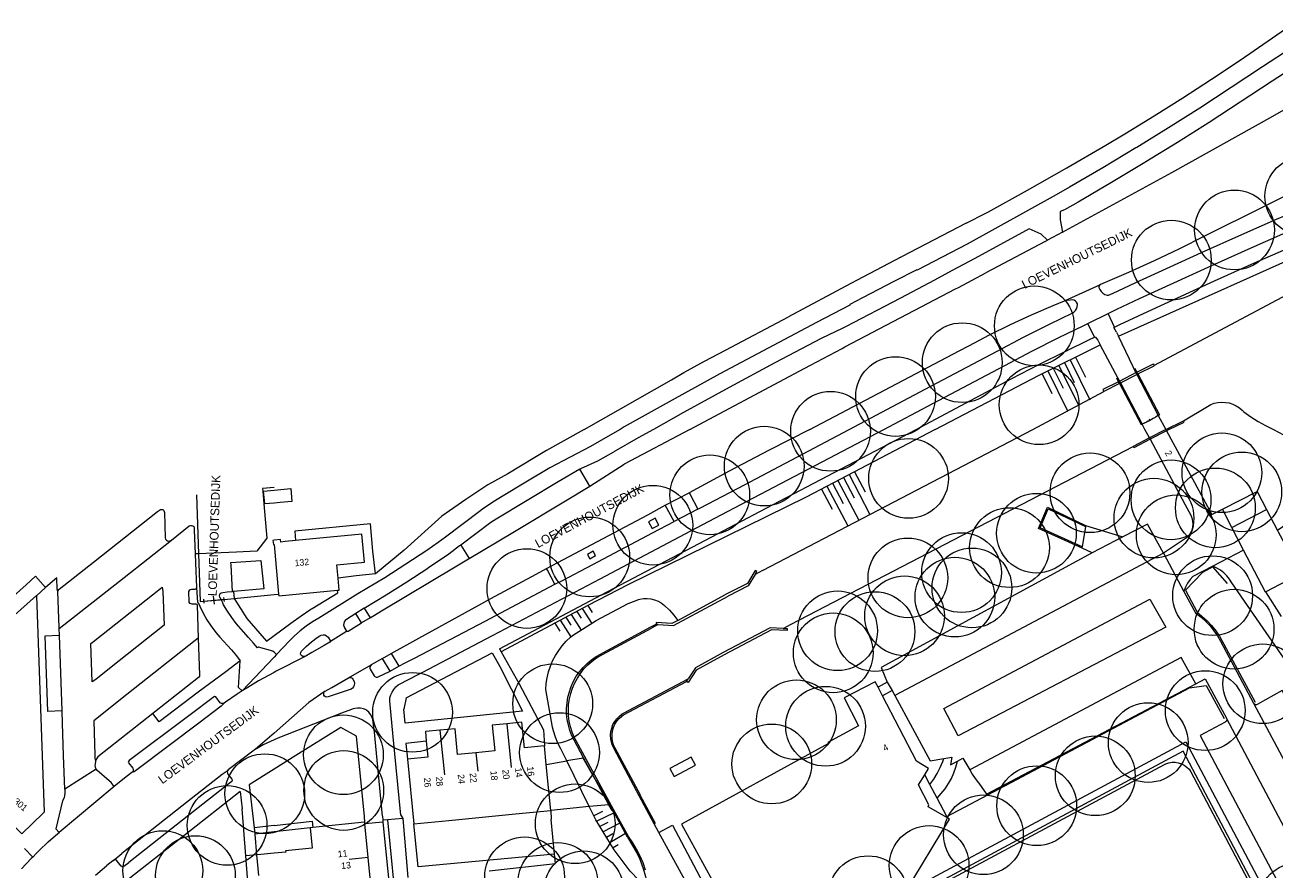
# Model space of a CAD drawing. Header units: metres. Extents: x 134994 to 136506, y 457393 to 459006.
# Tile 63 of 171: x 135960 to 136161, y 457729 to 457865. Entities that reach past the tile are written whole.
import ezdxf
from ezdxf.enums import TextEntityAlignment as Align

# ---------------------------------------------------------------- set-up
doc = ezdxf.new("R2010")
doc.units = ezdxf.units.M
for name, color, linetype, lineweight in [('B-WE-GR-BOOM-S', 250, 'Continuous', 13), ('B-WE-GW_TALUDLIJNEN', 251, 'Continuous', 5), ('B-WE-KG_BEBOUWING', 251, 'Continuous', 20), ('B-WE-KG_BEBOUWING TUSSENMUUR', 251, 'Continuous', 5), ('B-WE-KG_HUISNR', 251, 'Continuous', 5), ('B-WE-KG_ONDERGROND_REST', 251, 'Continuous', 5), ('B-WE-KG_STRAATNAAM', 251, 'Continuous', 5)]:
    doc.layers.add(name, color=color, linetype=linetype, lineweight=lineweight)
doc.styles.add('Styledgn000', font='dgn000.shx')

# ---------------------------------------------------------------- blocks, each defined once
blk = doc.blocks.new('SGR-BOOM_02')
blk.add_circle((0, 0), 6.4)

msp = doc.modelspace()

# ---------------------------------------------------------------- linework, layer by layer
at = {"layer": 'B-WE-GW_TALUDLIJNEN'}
for p, q in [((136125.13, 457809.82), (136126.71, 457806.62)), ((136125.13, 457809.82), (136126.71, 457806.62)), ((136126.03, 457810.26), (136129.19, 457803.87)), ((136126.03, 457810.26), (136129.19, 457803.87)), ((136126.93, 457810.71), (136128.51, 457807.51)), ((136126.93, 457810.71), (136128.51, 457807.51)), ((136127.82, 457811.15), (136130.98, 457804.76)), ((136127.82, 457811.15), (136130.98, 457804.76)), ((136128.72, 457811.59), (136130.3, 457808.4)), ((136128.72, 457811.59), (136130.3, 457808.4)), ((136123.34, 457808.93), (136124.92, 457805.74)), ((136123.34, 457808.93), (136124.92, 457805.74)), ((136124.24, 457809.38), (136127.4, 457802.98)), ((136124.24, 457809.38), (136127.4, 457802.98)), ((136090.56, 457791.8), (136093.91, 457785.41)), ((136091.44, 457792.27), (136093.14, 457789.03)), ((136092.33, 457792.73), (136095.68, 457786.34)), ((136093.21, 457793.2), (136094.91, 457789.96)), ((136087.9, 457790.41), (136089.6, 457787.17)), ((136088.79, 457790.87), (136092.14, 457784.49)), ((136089.67, 457791.34), (136091.37, 457788.1)), ((136050.38, 457771.71), (136051.08, 457770.62)), ((136046.85, 457769.83), (136047.65, 457768.57)), ((136047.73, 457770.3), (136049.33, 457767.78)), ((136048.61, 457770.77), (136049.3, 457769.68)), ((136049.49, 457771.24), (136051.02, 457768.85)), ((136045.08, 457768.88), (136045.9, 457767.6)), ((136045.96, 457769.36), (136047.65, 457766.71)), ((136050.62, 457739.43), (136047, 457746.77)), ((136052.74, 457738.63), (136051.36, 457737.97)), ((136054.6, 457738.46), (136051.81, 457737.08)), ((136053.58, 457736.86), (136052.34, 457736.22)), ((136055.52, 457736.79), (136052.87, 457735.36)), ((136061.81, 457735.29), (136063.97, 457736.47)), ((136054.42, 457735.08), (136053.4, 457734.5)), ((136056.43, 457735.11), (136053.92, 457733.64)), ((136055.26, 457733.28), (136054.45, 457732.79))]:
    msp.add_line(p, q, dxfattribs=at)
at = {"layer": 'B-WE-GW_TALUDLIJNEN', "flags": 128}
for points in [[(136135.62, 457814.94), (136171.21, 457830.91), (136171.94, 457831.13), (136172.68, 457831.27), (136173.44, 457831.34), (136174.2, 457831.32), (136174.95, 457831.23), (136175.69, 457831.05), (136176.41, 457830.8), (136177.1, 457830.48), (136177.74, 457830.09), (136178.35, 457829.63), (136178.67, 457829.33), (136191.83, 457811.61)], [(136135.62, 457814.94), (136171.21, 457830.91), (136171.94, 457831.13), (136172.68, 457831.27), (136173.44, 457831.34), (136174.2, 457831.32), (136174.95, 457831.23), (136175.69, 457831.05), (136176.41, 457830.8), (136177.1, 457830.48), (136177.74, 457830.09), (136178.35, 457829.63), (136178.67, 457829.33), (136191.83, 457811.61)], [(136106.18, 457800), (136122.86, 457808.7), (136132.68, 457813.55)], [(136106.18, 457800), (136122.86, 457808.7), (136132.68, 457813.55)], [(136106.18, 457800), (136085.47, 457789.13), (136056.8, 457775.02)], [(136056.8, 457775.02), (136050.38, 457771.71), (136045.08, 457768.88), (136036.48, 457764.3)], [(136047, 457746.77), (136046.04, 457748.71), (136045.57, 457749.64), (136045.19, 457750.59), (136044.87, 457751.58), (136044.72, 457752.19), (136043.63, 457758.23), (136043.7, 457759.18), (136043.84, 457760.13), (136044.07, 457761.06), (136044.37, 457761.97), (136044.74, 457762.86), (136045.19, 457763.71), (136045.71, 457764.51), (136046.29, 457765.27), (136046.93, 457765.98), (136047.63, 457766.64), (136047.93, 457766.88), (136051.74, 457769.31), (136056.88, 457772.04), (136058.17, 457772.54)], [(136058.17, 457772.54), (136058.5, 457772.67), (136058.75, 457772.74), (136059.34, 457772.83), (136059.93, 457772.85), (136060.53, 457772.79), (136061.1, 457772.65), (136061.66, 457772.43), (136062.18, 457772.14), (136062.69, 457771.71), (136063.48, 457770.98), (136064.2, 457770.18), (136064.86, 457769.34)], [(136060.05, 457726.1), (136057.17, 457729.05), (136054.63, 457732.5), (136051.68, 457737.29), (136050.62, 457739.43)], [(136063.97, 457736.47), (136078.55, 457708.97), (136080.7, 457704.89), (136101.06, 457667.23), (136120.85, 457630.87), (136122.14, 457628.36), (136122.74, 457627.05)]]:
    msp.add_lwpolyline(points, dxfattribs=at)
at = {"layer": 'B-WE-KG_BEBOUWING', "flags": 128}
for points in [[(136164.4, 457786.02), (136164.55, 457785.8), (136167.78, 457781.07), (136166.62, 457780.28), (136169.47, 457776.1), (136174.64, 457779.63), (136173.9, 457780.71), (136179.75, 457784.71), (136179.7, 457784.8), (136175.98, 457790.23), (136174.26, 457792.76), (136164.4, 457786.02), (136161.13, 457783.78), (136161.25, 457783.55), (136161.88, 457782.37), (136164.8, 457776.82), (136159.29, 457773.92), (136159.22, 457773.88), (136155.69, 457780.6), (136153.78, 457784.22), (136159.35, 457787.16), (136161.13, 457783.78)], [(136063.58, 457745.55), (136064.26, 457744.26), (136067.69, 457746.07), (136067, 457747.36), (136063.58, 457745.55)], [(136015.63, 457725.88), (136015.11, 457731.25), (136014.59, 457736.67), (136014.57, 457736.91), (136014.53, 457736.91), (136006.22, 457736.09), (136005.81, 457736.05), (136006.12, 457732.76), (136001.86, 457732.34), (136001.88, 457732.14), (136000, 457731.96), (135997.89, 457731.76), (135997.17, 457731.69), (135997.38, 457729.5), (135997.49, 457728.37)]]:
    msp.add_lwpolyline(points, dxfattribs=at)
for points in [[(136000.98, 457788.26), (136000, 457788.16), (135998.5, 457788.02), (135998.32, 457790.08), (136000, 457790.24), (136002.68, 457790.49), (136002.86, 457788.43)], [(136000.77, 457773.29), (136010.21, 457774.19), (136010.46, 457774.21), (136010.29, 457776.13), (136010.1, 457778.24), (136014.52, 457778.67), (136014.12, 457783.17), (136003.47, 457782.14), (136001.77, 457781.98), (136001.07, 457781.91), (136001.03, 457782.3), (136000, 457782.2), (135999.83, 457782.18), (135999.89, 457781.53), (136000, 457781.54), (136000.74, 457773.56)], [(135963.09, 457738.54), (135962.9, 457738.36), (135959.51, 457735.08), (135940.62, 457754.38), (135961.85, 457773.34), (135961.85, 457773.3)], [(136096.99, 457758.6), (136096.55, 457759.45), (136091.54, 457756.89), (136093.87, 457752.4), (136088.93, 457749.7), (136089.02, 457749.54), (136065.44, 457736.64), (136076.51, 457716.41), (136097.04, 457727.64), (136100.78, 457725.36), (136101.05, 457725.2), (136101.33, 457725.66), (136108.48, 457737.43), (136108.13, 457737.63), (136105.04, 457739.38), (136105.17, 457739.72), (136103.49, 457742.93), (136104.48, 457744.56), (136105.08, 457745.55), (136103.15, 457746.72), (136097.71, 457757.22)], [(136021.43, 457747.03), (136022.44, 457736.68), (136028.06, 457737.23), (136033.43, 457737.76), (136038.79, 457738.28), (136044.44, 457738.83), (136043.72, 457746.2), (136043.43, 457749.17), (136040.21, 457748.85), (136039.81, 457752.98), (136037.37, 457752.74), (136035.05, 457752.52), (136035.46, 457748.39), (136032.42, 457748.09), (136029.46, 457747.81), (136029.06, 457751.94), (136026.65, 457751.71), (136024.3, 457751.49), (136024.45, 457749.96), (136024.7, 457747.35)]]:
    msp.add_lwpolyline(points, close=True, dxfattribs=at)
at = {"layer": 'B-WE-KG_BEBOUWING TUSSENMUUR'}
for p, q in [((136026.65, 457751.71), (136027.35, 457744.56)), ((136037.37, 457752.74), (136038.06, 457745.7)), ((136032.42, 457748.09), (136032.71, 457745.11)), ((136015.11, 457731.25), (136012.04, 457730.95))]:
    msp.add_line(p, q, dxfattribs=at)
at = {"layer": 'B-WE-KG_ONDERGROND_REST'}
for p, q in [((136126.62, 457831.68), (136127.08, 457831.93)), ((136126.62, 457831.68), (136127.08, 457831.93)), ((136123.82, 457830.17), (136114.29, 457825.13)), ((136123.82, 457830.17), (136114.29, 457825.13)), ((136123.82, 457830.17), (136124.23, 457830.4)), ((136123.82, 457830.17), (136124.23, 457830.4)), ((136126.62, 457831.68), (136124.23, 457830.4)), ((136126.62, 457831.68), (136124.23, 457830.4)), ((136100.66, 457827.65), (136100.75, 457827.7)), ((136100.66, 457827.65), (136100.75, 457827.7)), ((136109.89, 457822.8), (136114.29, 457825.13)), ((136109.89, 457822.8), (136114.29, 457825.13)), ((136137.23, 457825.18), (136132.73, 457823.26)), ((136137.23, 457825.18), (136132.73, 457823.26)), ((136091.66, 457813.23), (136109.44, 457822.56)), ((136091.66, 457813.23), (136109.44, 457822.56)), ((136109.44, 457822.56), (136109.89, 457822.8)), ((136109.44, 457822.56), (136109.89, 457822.8)), ((136126.96, 457820.66), (136132.73, 457823.26)), ((136126.96, 457820.66), (136132.73, 457823.26)), ((136128.25, 457820.78), (136126.96, 457820.66)), ((136128.25, 457820.78), (136126.96, 457820.66)), ((136134.97, 457816.43), (136133.92, 457818.58)), ((136134.97, 457816.43), (136133.92, 457818.58)), ((136131.73, 457814.82), (136130.67, 457816.99)), ((136131.73, 457814.82), (136130.67, 457816.99)), ((136132.28, 457814.32), (136132.68, 457813.55)), ((136132.28, 457814.32), (136132.68, 457813.55)), ((136135.27, 457815.62), (136135.62, 457814.94)), ((136135.27, 457815.62), (136135.62, 457814.94)), ((136138.53, 457808.79), (136135.62, 457814.94)), ((136138.53, 457808.79), (136135.62, 457814.94)), ((136086.15, 457810.29), (136091.22, 457812.99)), ((136086.15, 457810.29), (136091.22, 457812.99)), ((136091.22, 457812.99), (136091.66, 457813.23)), ((136091.22, 457812.99), (136091.66, 457813.23)), ((136135.93, 457807.47), (136132.68, 457813.55)), ((136135.93, 457807.47), (136132.68, 457813.55)), ((136138.57, 457809.18), (136138.26, 457809.78)), ((136138.57, 457809.18), (136138.26, 457809.78)), ((136135.63, 457807.64), (136135.32, 457808.24)), ((136135.63, 457807.64), (136135.32, 457808.24)), ((136138.57, 457809.18), (136135.71, 457807.69)), ((136138.57, 457809.18), (136135.71, 457807.69)), ((136135.93, 457807.47), (136138.53, 457808.79)), ((136135.93, 457807.47), (136138.53, 457808.79)), ((136138.53, 457808.79), (136138.72, 457808.89)), ((136138.53, 457808.79), (136138.72, 457808.89)), ((136138.53, 457808.79), (136141.99, 457802.21)), ((136138.53, 457808.79), (136141.99, 457802.21)), ((136121.85, 457800), (136133.24, 457806.1)), ((136121.85, 457800), (136133.24, 457806.1)), ((136135.76, 457807.38), (136133.24, 457806.1)), ((136135.76, 457807.38), (136133.24, 457806.1)), ((136135.71, 457807.69), (136135.63, 457807.64)), ((136135.71, 457807.69), (136135.63, 457807.64)), ((136135.76, 457807.38), (136135.63, 457807.64)), ((136135.76, 457807.38), (136135.63, 457807.64)), ((136135.76, 457807.38), (136135.93, 457807.47)), ((136135.76, 457807.38), (136135.93, 457807.47)), ((136135.93, 457807.47), (136139.4, 457800.85)), ((136135.93, 457807.47), (136139.4, 457800.85)), ((136139.83, 457801.04), (136141.52, 457801.95)), ((136139.83, 457801.04), (136141.52, 457801.95)), ((136140.27, 457801.28), (136141.08, 457801.71)), ((136140.27, 457801.28), (136141.08, 457801.71)), ((136141.12, 457801.63), (136141.03, 457801.79)), ((136141.12, 457801.63), (136141.03, 457801.79)), ((136141.99, 457802.21), (136141.52, 457801.95)), ((136141.99, 457802.21), (136141.52, 457801.95)), ((136141.99, 457802.21), (136143.18, 457800)), ((136141.99, 457802.21), (136143.18, 457800)), ((136078.46, 457777.35), (136121.85, 457800)), ((136139.83, 457801.04), (136139.4, 457800.85)), ((136139.83, 457801.04), (136139.4, 457800.85)), ((136139.84, 457800), (136139.4, 457800.85)), ((136139.84, 457800), (136139.4, 457800.85)), ((136140.59, 457798.63), (136139.84, 457800)), ((136140.32, 457801.19), (136140.23, 457801.35)), ((136140.32, 457801.19), (136140.23, 457801.35)), ((136140.76, 457801.33), (136140.58, 457801.65)), ((136140.76, 457801.33), (136140.58, 457801.65)), ((136143.18, 457800), (136140.59, 457798.63)), ((136143.29, 457799.78), (136140.7, 457798.44)), ((136143.18, 457800), (136146.05, 457801.37)), ((136143.18, 457800), (136146.05, 457801.37)), ((136143.18, 457800), (136143.29, 457799.78)), ((136143.7, 457800), (136143.29, 457799.78)), ((136053.58, 457798.87), (136050.83, 457797.26)), ((136140.59, 457798.63), (136137.95, 457797.26)), ((136140.59, 457798.63), (136140.7, 457798.44)), ((136050.83, 457797.26), (136044.29, 457793.82)), ((136052.01, 457794.97), (136054.58, 457796.4)), ((136083.03, 457768.7), (136137.95, 457797.26)), ((136000, 457790.66), (135998.15, 457790.48)), ((135998.15, 457790.48), (135998.18, 457790.09)), ((135998.18, 457790.09), (135998.36, 457788.03)), ((136040.45, 457791.52), (136036.82, 457789.33)), ((135982.4, 457786.66), (135982.51, 457782.58)), ((136068.07, 457787.19), (136064.24, 457785.21)), ((136068.07, 457787.19), (136068.46, 457787.4)), ((136153.78, 457784.22), (136152.3, 457787.2)), ((135983.54, 457782.22), (135986.39, 457784.49)), ((136130.29, 457784.39), (136129.78, 457781.16)), ((136130.32, 457784.59), (136130.29, 457784.39)), ((136130.32, 457784.59), (136136.28, 457782.73)), ((136136.28, 457782.73), (136131.37, 457780.2)), ((136030, 457781.42), (136031.34, 457779.26)), ((136142.83, 457780.15), (136099.68, 457757.26)), ((136129.75, 457780.95), (136129.78, 457781.16)), ((136131.37, 457780.2), (136129.75, 457780.95)), ((136142.83, 457780.15), (136146.09, 457773.99)), ((136155.69, 457780.6), (136150.76, 457778.03)), ((136078.46, 457777.35), (136077.24, 457776.71)), ((135939.19, 457756.27), (135960.22, 457775.06)), ((135986.26, 457773.76), (135986.31, 457772.47)), ((135987.27, 457774.3), (135986.73, 457774.29)), ((135993.49, 457773.97), (135993.32, 457773.96)), ((136161.8, 457769.97), (136159.29, 457773.92)), ((135986.8, 457772), (135987.3, 457772)), ((135988.76, 457772.09), (135988.7, 457772.74)), ((135988.73, 457772.41), (135991.99, 457772.71)), ((135990.42, 457771.91), (135990.3, 457773.21)), ((135992.02, 457772.38), (135991.96, 457773.03)), ((136000, 457773.49), (136000.74, 457773.56)), ((136064.86, 457769.34), (136072.41, 457773.42)), ((136014.49, 457771.27), (136013.11, 457770.43)), ((136015.41, 457769.74), (136014.03, 457768.92)), ((136009.06, 457766.02), (136011.66, 457767.6)), ((136011.31, 457768.15), (136011.66, 457767.6)), ((136060.53, 457768.28), (136061.34, 457768.71)), ((136061.67, 457768.67), (136060.62, 457768.1)), ((136061.67, 457768.67), (136061.34, 457768.71)), ((136081.77, 457768.04), (136083.03, 457768.7)), ((136017.42, 457763.2), (136018.82, 457763.99)), ((136021.21, 457756.89), (136035.02, 457764.13)), ((135994.89, 457758.01), (136000, 457763.42)), ((136011.96, 457760.09), (136015.62, 457762.19)), ((136018.63, 457761.2), (136020.03, 457761.96)), ((136012.65, 457759.9), (136012.87, 457759.51)), ((136015.44, 457761.5), (136016.06, 457760.45)), ((136020.05, 457759.03), (136023.17, 457760.67)), ((136023.17, 457760.67), (136023.79, 457760.97)), ((136066.24, 457759.54), (136066.5, 457759.94)), ((136008.23, 457757.97), (136005.59, 457756.17)), ((136098.47, 457759.42), (136096.99, 457758.6)), ((136099.26, 457758.05), (136097.71, 457757.22)), ((136098.47, 457759.42), (136099.26, 457758.05)), ((136099.26, 457758.05), (136099.68, 457757.26)), ((135991.36, 457756.08), (135990.65, 457757.05)), ((136005.59, 457756.17), (136000, 457751.25)), ((136021.21, 457756.89), (136020.82, 457755.06)), ((136157.31, 457756.03), (136165.45, 457740.68)), ((135981.54, 457753.07), (135980.56, 457754.38)), ((136166.64, 457727.72), (136152.96, 457753.61)), ((136000, 457751.25), (135997.02, 457748.63)), ((135971.33, 457746.71), (135971.28, 457746.26)), ((135976.63, 457746.44), (135977.3, 457745.6)), ((136043.72, 457746.2), (136047, 457746.77)), ((136051.62, 457743.73), (136049.71, 457747.25)), ((135971.43, 457745.47), (135966.4, 457742.26)), ((135992.6, 457744.64), (135993.21, 457743.85)), ((136051.62, 457743.73), (136054.38, 457738.87)), ((136053.78, 457739.74), (136051.62, 457743.73)), ((136105.33, 457742.96), (136104.48, 457744.56)), ((135966.4, 457742.26), (135966.4, 457741.57)), ((135994.57, 457741.87), (135994.86, 457739.05)), ((135995.99, 457742.91), (135996.82, 457736)), ((136106.47, 457740.81), (136105.33, 457742.96)), ((136053.78, 457739.74), (136050.62, 457739.43)), ((136054.28, 457738.81), (136053.78, 457739.74)), ((136058.78, 457741.22), (136058.64, 457741.16)), ((136061.05, 457736.69), (136058.64, 457741.16)), ((136108.03, 457737.83), (136106.47, 457740.81)), ((136014.57, 457736.91), (136014.51, 457737.82)), ((136017.44, 457737.89), (136017.46, 457737.25)), ((136020.66, 457737.54), (136018.21, 457737.32)), ((136020.37, 457738.05), (136020.66, 457737.54)), ((136020.66, 457737.54), (136021.46, 457728.07)), ((136050.62, 457739.43), (136044.44, 457738.83)), ((136044.44, 457738.83), (136044.51, 457737.35)), ((136054.28, 457738.81), (136054.38, 457738.87)), ((136054.38, 457738.87), (136054.52, 457738.97)), ((136056.75, 457734.52), (136054.38, 457738.87)), ((136054.38, 457738.87), (136056.83, 457734.57)), ((136056.91, 457734.62), (136054.52, 457738.97)), ((136108.13, 457737.63), (136108.03, 457737.83)), ((136000, 457736.38), (135996.82, 457736)), ((135996.82, 457736), (135996.92, 457735)), ((136005.81, 457736.05), (136000, 457735.36)), ((136017.49, 457736.96), (136014.59, 457736.67)), ((136018.21, 457737.32), (136017.46, 457737.25)), ((136017.46, 457737.25), (136017.49, 457736.96)), ((136017.49, 457736.96), (136018.78, 457723.81)), ((136045.05, 457731.78), (136044.51, 457737.35)), ((136061.81, 457735.29), (136061.05, 457736.69)), ((136000, 457735.36), (135996.92, 457735)), ((135996.92, 457735), (135997.17, 457731.69)), ((136056.75, 457734.52), (136056.83, 457734.57)), ((136056.75, 457734.52), (136058.17, 457732.19)), ((136056.83, 457734.57), (136056.91, 457734.62)), ((136056.83, 457734.57), (136058.17, 457732.19)), ((135961.85, 457731.96), (135962.28, 457732.41)), ((135974.57, 457731.12), (135975.55, 457731.89)), ((135997.17, 457731.69), (135995.46, 457731.54)), ((136058.17, 457732.19), (136058.42, 457731.7)), ((136058.17, 457732.19), (136058.45, 457731.73)), ((136058.45, 457731.73), (136058.42, 457731.7)), ((135974.13, 457730.75), (135973.17, 457729.99)), ((135974.13, 457730.75), (135974.57, 457731.12)), ((135975.45, 457729.88), (135974.83, 457730.68)), ((135975.86, 457729.85), (135976.67, 457730.47))]:
    msp.add_line(p, q, dxfattribs=at)
at = {"layer": 'B-WE-KG_ONDERGROND_REST', "flags": 128}
for points in [[(136111.14, 457833.13), (136114.32, 457834.71), (136114.61, 457834.87), (136120.97, 457838.39), (136127.29, 457841.97), (136133.57, 457845.63), (136136.64, 457847.46), (136141.32, 457850.32), (136145.96, 457853.24), (136150.56, 457856.24), (136155.12, 457859.3), (136163.27, 457864.92)], [(136163.48, 457861.33), (136158.73, 457858.19), (136148.65, 457851.56)], [(136165.01, 457858.93), (136160.29, 457855.92), (136150.14, 457849.26)], [(136127.08, 457831.93), (136144.16, 457841.25), (136160.39, 457850.31), (136171.37, 457856.58)], [(136148.65, 457851.56), (136143.61, 457848.39), (136138.53, 457845.28), (136138.39, 457845.19)], [(136150.14, 457849.26), (136145.09, 457846.07), (136140, 457842.95), (136139.81, 457842.84)], [(136138.39, 457845.19), (136133.08, 457841.99), (136127.73, 457838.86), (136125.58, 457837.64)], [(136178.37, 457845.44), (136149.43, 457831.02), (136145.4, 457829), (136141.33, 457827.05), (136137.23, 457825.18)], [(136139.81, 457842.84), (136134.49, 457839.63), (136129.12, 457836.5), (136126.95, 457835.25)], [(136133.99, 457821.53), (136134.76, 457821.88), (136138.27, 457823.51), (136148.94, 457828.39), (136155.39, 457831.31), (136160.98, 457833.76), (136170.29, 457837.62), (136179.56, 457841.44), (136180.42, 457842.15)], [(136133.92, 457818.58), (136135.34, 457819.28), (136139, 457821), (136150.01, 457826.04), (136156.44, 457828.95), (136161.99, 457831.38), (136171.27, 457835.23), (136180.55, 457839.05)], [(136134.97, 457816.43), (136135.83, 457816.85), (136140.31, 457818.94), (136151.01, 457823.84), (136157.42, 457826.74), (136162.94, 457829.16), (136172.2, 457833), (136185.25, 457838.38)], [(136125.58, 457837.64), (136111.3, 457829.72), (136103.25, 457825.55), (136103.21, 457825.62)], [(136126.95, 457835.25), (136126.25, 457835), (136126.26, 457833.65), (136126.62, 457831.68)], [(136126.95, 457835.25), (136126.25, 457835), (136126.26, 457833.65), (136126.62, 457831.68)], [(136111.14, 457833.13), (136100.75, 457827.7)], [(136111.14, 457833.13), (136100.75, 457827.7)], [(136124.23, 457830.4), (136123.17, 457831.32), (136121.28, 457832.2), (136112.53, 457827.43), (136108.89, 457825.49), (136106.06, 457823.97)], [(136124.23, 457830.4), (136123.17, 457831.32), (136121.28, 457832.2), (136112.53, 457827.43), (136108.89, 457825.49), (136106.06, 457823.97)], [(136100.66, 457827.65), (136092.63, 457823.4)], [(136106.06, 457823.97), (136100.59, 457821.08), (136091.77, 457816.48)], [(136106.06, 457823.97), (136100.59, 457821.08), (136091.77, 457816.48)], [(136103.21, 457825.62), (136099.61, 457823.77), (136094.52, 457821.11), (136092.46, 457820.05)], [(136103.21, 457825.62), (136099.61, 457823.77), (136094.52, 457821.11), (136092.46, 457820.05)], [(136141.3, 457810.26), (136169.34, 457825.19), (136170.08, 457825.34), (136170.82, 457825.42), (136171.57, 457825.41), (136172.31, 457825.33), (136173.05, 457825.16), (136173.75, 457824.92), (136174.43, 457824.6), (136175.08, 457824.22), (136175.67, 457823.77), (136175.74, 457823.71), (136191.79, 457811.59), (136191.83, 457811.61)], [(136141.3, 457810.26), (136169.34, 457825.19), (136170.08, 457825.34), (136170.82, 457825.42), (136171.57, 457825.41), (136172.31, 457825.33), (136173.05, 457825.16), (136173.75, 457824.92), (136174.43, 457824.6), (136175.08, 457824.22), (136175.67, 457823.77), (136175.74, 457823.71), (136191.79, 457811.59), (136191.83, 457811.61)], [(136092.63, 457823.4), (136082.61, 457818.05)], [(136092.63, 457823.4), (136082.61, 457818.05)], [(136132.73, 457823.26), (136132.57, 457823.16), (136132.46, 457823), (136132.43, 457822.81), (136132.43, 457822.78)], [(136132.73, 457823.26), (136132.57, 457823.16), (136132.46, 457823), (136132.43, 457822.81), (136132.43, 457822.78)], [(136132.43, 457822.78), (136132.59, 457822.43), (136132.82, 457822.12), (136133.1, 457821.86), (136133.43, 457821.67), (136133.8, 457821.56), (136133.99, 457821.53)], [(136132.43, 457822.78), (136132.59, 457822.43), (136132.82, 457822.12), (136133.1, 457821.86), (136133.43, 457821.67), (136133.8, 457821.56), (136133.99, 457821.53)], [(136086.03, 457800), (136110.04, 457812.62), (136111.55, 457813.43), (136114.89, 457815.16), (136118.26, 457816.81), (136121.66, 457818.38), (136125.1, 457819.89), (136126.96, 457820.66)], [(136086.03, 457800), (136110.04, 457812.62), (136111.55, 457813.43), (136114.89, 457815.16), (136118.26, 457816.81), (136121.66, 457818.38), (136125.1, 457819.89), (136126.96, 457820.66)], [(136092.46, 457820.05), (136092.45, 457819.93), (136087.11, 457817.15)], [(136092.46, 457820.05), (136092.45, 457819.93), (136087.11, 457817.15)], [(136128.16, 457818.66), (136128.45, 457818.84), (136128.69, 457819.08), (136128.87, 457819.37), (136128.98, 457819.69), (136129.01, 457820.03), (136129, 457820.15)], [(136128.16, 457818.66), (136128.45, 457818.84), (136128.69, 457819.08), (136128.87, 457819.37), (136128.98, 457819.69), (136129.01, 457820.03), (136129, 457820.15)], [(136129, 457820.15), (136128.88, 457820.4), (136128.69, 457820.59), (136128.46, 457820.73), (136128.25, 457820.78)], [(136129, 457820.15), (136128.88, 457820.4), (136128.69, 457820.59), (136128.46, 457820.73), (136128.25, 457820.78)], [(136049.82, 457800), (136063.83, 457807.97), (136065.82, 457809.11), (136069.15, 457810.96), (136072.51, 457812.73), (136082.61, 457818.05)], [(136049.82, 457800), (136063.83, 457807.97), (136065.82, 457809.11), (136069.15, 457810.96), (136072.51, 457812.73), (136082.61, 457818.05)], [(136116.14, 457812.57), (136120.36, 457814.79), (136124.62, 457816.94), (136128.16, 457818.66)], [(136116.14, 457812.57), (136120.36, 457814.79), (136124.62, 457816.94), (136128.16, 457818.66)], [(136130.67, 457816.99), (136133.92, 457818.58)], [(136130.67, 457816.99), (136133.92, 457818.58)], [(136087.11, 457817.15), (136079.33, 457813.06), (136071.6, 457808.9), (136063.91, 457804.67), (136056.25, 457800.38), (136055.59, 457800)], [(136087.11, 457817.15), (136079.33, 457813.06), (136071.6, 457808.9), (136063.91, 457804.67), (136056.25, 457800.38), (136055.59, 457800)], [(136091.77, 457816.48), (136091.32, 457816.24), (136087.85, 457814.57)], [(136091.77, 457816.48), (136091.32, 457816.24), (136087.85, 457814.57)], [(136117.36, 457810.27), (136121.68, 457812.54), (136126.03, 457814.74), (136129.93, 457816.63)], [(136117.36, 457810.27), (136121.68, 457812.54), (136126.03, 457814.74), (136129.93, 457816.63)], [(136129.93, 457816.63), (136130.67, 457816.99)], [(136129.93, 457816.63), (136130.67, 457816.99)], [(136135.27, 457815.62), (136134.87, 457816.38), (136134.97, 457816.43)], [(136135.27, 457815.62), (136134.87, 457816.38), (136134.97, 457816.43)], [(136087.85, 457814.57), (136080.44, 457810.69), (136073.08, 457806.74), (136065.75, 457802.71), (136060.92, 457800)], [(136087.85, 457814.57), (136080.44, 457810.69), (136073.08, 457806.74), (136065.75, 457802.71), (136060.92, 457800)], [(136118.49, 457808.14), (136122.8, 457810.4), (136127.13, 457812.58), (136130.97, 457814.45)], [(136118.49, 457808.14), (136122.8, 457810.4), (136127.13, 457812.58), (136130.97, 457814.45)], [(136130.97, 457814.45), (136131.73, 457814.82)], [(136130.97, 457814.45), (136131.73, 457814.82)], [(136131.73, 457814.82), (136131.84, 457814.88), (136132.28, 457814.32)], [(136131.73, 457814.82), (136131.84, 457814.88), (136132.28, 457814.32)], [(136092.36, 457800), (136104.58, 457806.46), (136116.14, 457812.57)], [(136092.36, 457800), (136104.58, 457806.46), (136116.14, 457812.57)], [(136066.77, 457800), (136084.34, 457809.34), (136086.15, 457810.29)], [(136066.77, 457800), (136084.34, 457809.34), (136086.15, 457810.29)], [(136097.9, 457800), (136105.8, 457804.16), (136117.36, 457810.27)], [(136097.9, 457800), (136105.8, 457804.16), (136117.36, 457810.27)], [(136138.57, 457809.18), (136141.2, 457810.5), (136141.3, 457810.26)], [(136138.57, 457809.18), (136141.2, 457810.5), (136141.3, 457810.26)], [(136138.72, 457808.89), (136141.32, 457810.22), (136141.3, 457810.26)], [(136138.72, 457808.89), (136141.32, 457810.22), (136141.3, 457810.26)], [(136103.09, 457800), (136107.01, 457802.07), (136118.49, 457808.14)], [(136103.09, 457800), (136107.01, 457802.07), (136118.49, 457808.14)], [(136138.72, 457808.89), (136138.61, 457809.11), (136138.57, 457809.18)], [(136138.72, 457808.89), (136138.61, 457809.11), (136138.57, 457809.18)], [(136138.72, 457808.89), (136142.18, 457802.31), (136141.99, 457802.21)], [(136138.72, 457808.89), (136142.18, 457802.31), (136141.99, 457802.21)], [(136135.63, 457807.64), (136133.1, 457806.41), (136133.24, 457806.1)], [(136135.63, 457807.64), (136133.1, 457806.41), (136133.24, 457806.1)], [(136135.76, 457807.38), (136139.22, 457800.77), (136139.4, 457800.85)], [(136135.76, 457807.38), (136139.22, 457800.77), (136139.4, 457800.85)], [(136146.05, 457801.37), (136149.89, 457803.68), (136150.42, 457803.97), (136150.99, 457804.18), (136151.58, 457804.31), (136152.18, 457804.37), (136152.79, 457804.34), (136153.38, 457804.24), (136153.96, 457804.06), (136154.51, 457803.8), (136155.02, 457803.48), (136155.48, 457803.09), (136155.72, 457802.84), (136156.85, 457802.03), (136158.02, 457801.28), (136159.23, 457800.61), (136160.5, 457800)], [(136146.05, 457801.37), (136149.89, 457803.68), (136150.42, 457803.97), (136150.99, 457804.18), (136151.58, 457804.31), (136152.18, 457804.37), (136152.79, 457804.34), (136153.38, 457804.24), (136153.96, 457804.06), (136154.51, 457803.8), (136155.02, 457803.48), (136155.48, 457803.09), (136155.72, 457802.84), (136156.85, 457802.03), (136158.02, 457801.28), (136159.23, 457800.61), (136160.5, 457800)], [(136049.82, 457800), (136043.73, 457796.62), (136041.88, 457795.47), (136037.54, 457792.86), (136034.32, 457791.08), (136030.79, 457788.76), (136026.96, 457786.04), (136020.91, 457780.61), (136016.28, 457776.79)], [(136023.79, 457760.97), (136035.09, 457766.91), (136052.35, 457776.01), (136068.76, 457784.65), (136078.14, 457789.59), (136097.9, 457800)], [(136036.21, 457764.76), (136053.5, 457773.89), (136069.29, 457782.2), (136079.05, 457787.35), (136103.09, 457800)], [(136055.59, 457800), (136053.58, 457798.87)], [(136060.92, 457800), (136058.46, 457798.62), (136054.58, 457796.4)], [(136066.77, 457800), (136056.21, 457794.42)], [(136086.03, 457800), (136079.53, 457796.67), (136073.08, 457793.27), (136066.67, 457789.82)], [(136068.46, 457787.4), (136075.57, 457791.12), (136092.36, 457800)], [(136143.29, 457799.78), (136150.61, 457786.34), (136152.3, 457787.2)], [(136143.7, 457800), (136146.17, 457801.14), (136146.05, 457801.37)], [(136143.7, 457800), (136146.17, 457801.14), (136146.05, 457801.37)], [(136160.5, 457800), (136162.12, 457799.14), (136163.78, 457798.36), (136165.4, 457797.67), (136166.6, 457797.18), (136167.82, 457796.76), (136169.07, 457796.42), (136170.34, 457796.15), (136171.62, 457795.96), (136171.85, 457795.94), (136174.65, 457795.72)], [(136140.7, 457798.44), (136138.05, 457797.06), (136137.95, 457797.26)], [(136140.7, 457798.44), (136146.25, 457787.97), (136147.22, 457786.22), (136147.4, 457785.77), (136147.51, 457785.28), (136147.54, 457784.79), (136147.49, 457784.3), (136147.36, 457783.82), (136147.16, 457783.37), (136146.89, 457782.96), (136146.55, 457782.59), (136142.83, 457780.15)], [(136044.29, 457793.82), (136040.45, 457791.52)], [(136049.08, 457793.61), (136049.28, 457793.72), (136052.01, 457794.97)], [(136050.73, 457790.86), (136056.21, 457794.42)], [(136049.08, 457793.61), (136045.63, 457791.57), (136035.65, 457785.59), (136034.8, 457785.05), (136030, 457781.42)], [(136050.73, 457790.86), (136049.08, 457793.61)], [(136031.34, 457779.26), (136038.36, 457783.44), (136047.07, 457788.66), (136050.73, 457790.86)], [(136062.83, 457787.81), (136064.79, 457788.87), (136066.67, 457789.82)], [(136066.67, 457789.82), (136066.8, 457789.56), (136068.07, 457787.19)], [(136152.3, 457787.2), (136157.88, 457790.03), (136159.35, 457787.16)], [(135987.55, 457789.48), (135987.89, 457780.02)], [(135998.36, 457788.03), (135998.84, 457782.53), (135997.26, 457780.43), (135993.96, 457780.27)], [(136036.82, 457789.33), (136035.13, 457788.29), (136033.49, 457787.19), (136032.97, 457786.82)], [(136043.77, 457777.65), (136051.01, 457781.51), (136060, 457786.29), (136062.83, 457787.81)], [(136064.24, 457785.21), (136062.83, 457787.81)], [(135965.5, 457774.37), (135970.99, 457778.68), (135981.3, 457786.79), (135981.61, 457787.03)], [(135981.61, 457787.03), (135981.77, 457787.14), (135981.96, 457787.16), (135982.15, 457787.11), (135982.3, 457786.98), (135982.38, 457786.81), (135982.4, 457786.66)], [(136032.97, 457786.82), (136027.51, 457782.68), (136026.35, 457781.82)], [(136060.74, 457784.06), (136061.81, 457784.62), (136061.22, 457785.74), (136060.15, 457785.17), (136060.74, 457784.06)], [(136129.75, 457780.95), (136122.74, 457784.09), (136124.21, 457787.52), (136130.32, 457784.59)], [(136129.78, 457781.16), (136123.01, 457784.19), (136124.31, 457787.25), (136130.29, 457784.39)], [(135986.39, 457784.49), (135986.57, 457784.58), (135986.76, 457784.59), (135986.95, 457784.53), (135987.1, 457784.39), (135987.19, 457784.18)], [(135987.19, 457784.18), (135987.19, 457783.83), (135987.35, 457780)], [(136016.28, 457776.79), (136015.89, 457780.43), (136015.47, 457784.83), (136003.34, 457783.67), (136003.47, 457782.14)], [(136045.11, 457775.13), (136046.32, 457775.75), (136051.19, 457778.32), (136060.8, 457783.38), (136064.24, 457785.21)], [(136142.83, 457780.15), (136140.25, 457784.78), (136136.28, 457782.73)], [(135965.51, 457768.01), (135975.94, 457776.22), (135983.54, 457782.22)], [(135982.51, 457782.58), (135982.58, 457782.38), (135982.71, 457782.21), (135982.9, 457782.1), (135983.03, 457782.07)], [(135983.03, 457782.07), (135983.29, 457782.11), (135983.54, 457782.22)], [(136026.35, 457781.82), (136024.51, 457780.56), (136021.14, 457778.34), (136017.77, 457776.19), (136013.48, 457773.57), (136007.17, 457769.71)], [(135987.89, 457780.02), (135987.35, 457780)], [(135987.35, 457780), (135987.39, 457778.56), (135987.53, 457774.62)], [(135993.96, 457780.27), (135987.89, 457780.02)], [(135987.89, 457780.02), (135988.16, 457772.36), (135988.73, 457772.41)], [(136030, 457781.42), (136029.8, 457781.3), (136028.06, 457779.94), (136025.63, 457778.33)], [(136050.69, 457779.24), (136051.62, 457779.74), (136051.25, 457780.43), (136050.32, 457779.92), (136050.69, 457779.24)], [(136131.37, 457780.2), (136097.5, 457761.79), (136098.47, 457759.42)], [(135993.08, 457778.6), (135997.9, 457778.94), (135998.37, 457774.41), (135993.49, 457773.97)], [(135993.32, 457773.96), (135993.1, 457778.2), (135993.08, 457778.6)], [(136014.49, 457771.27), (136017.98, 457773.42), (136021.35, 457775.52), (136024.7, 457777.72)], [(136015.41, 457769.74), (136017.27, 457770.84), (136029.11, 457777.92)], [(136018.82, 457763.99), (136023.27, 457766.48), (136032.88, 457771.78), (136034.83, 457772.85), (136042.09, 457776.76), (136043.77, 457777.65)], [(136025.63, 457778.33), (136024.7, 457777.72)], [(136029.11, 457777.92), (136031.23, 457779.19), (136031.34, 457779.26)], [(136045.11, 457775.13), (136043.91, 457777.37), (136043.77, 457777.65)], [(136150.76, 457778.03), (136147.56, 457776.4), (136147.1, 457775.88), (136146.7, 457775.3), (136146.37, 457774.68), (136146.11, 457774.03), (136146.09, 457773.99)], [(136153.12, 457775.27), (136150.77, 457777.95), (136149.1, 457777), (136146.36, 457774.17), (136148.23, 457770.64), (136149.06, 457769.98), (136149.83, 457769.27), (136150.55, 457768.51), (136151.21, 457767.68), (136151.81, 457766.82), (136157.55, 457756.2)], [(136174.32, 457745.72), (136153.82, 457775.34), (136153.45, 457775.93), (136153.02, 457776.47), (136152.52, 457776.95), (136151.97, 457777.38), (136151.38, 457777.74), (136150.76, 457778.03)], [(135963.31, 457774.61), (135961.69, 457776.43), (135960.22, 457775.06)], [(135965.3, 457773.96), (135965.19, 457774.33), (135965.11, 457776.19), (135963.31, 457774.61)], [(136016.28, 457776.79), (136013.2, 457776.47), (136010.29, 457776.13)], [(136077.24, 457776.71), (136077.54, 457777.19), (136077.28, 457777.35), (136076.01, 457775.28), (136072.41, 457773.42)], [(136077.24, 457776.71), (136076.12, 457774.89), (136072.92, 457773.23)], [(135963.31, 457774.61), (135961.85, 457773.3)], [(135965.3, 457773.96), (135965.33, 457774.15), (135965.42, 457774.31), (135965.5, 457774.37)], [(135965.51, 457768.01), (135965.49, 457768.18), (135965.3, 457773.96)], [(135973.58, 457761.62), (135971.37, 457759.86), (135970.8, 457759.45), (135970.6, 457765.63), (135971.01, 457765.95), (135981.79, 457774.45), (135982.05, 457774.66), (135982.14, 457773.95), (135982.36, 457768.57), (135973.58, 457761.62)], [(135986.73, 457774.29), (135986.53, 457774.24), (135986.38, 457774.12), (135986.28, 457773.95), (135986.26, 457773.76)], [(135987.53, 457774.62), (135987.5, 457774.47), (135987.4, 457774.35), (135987.27, 457774.3)], [(135987.53, 457774.62), (135987.72, 457772.23), (135987.83, 457772.21), (135988.08, 457771.59)], [(135991.28, 457773.08), (135991.23, 457773.27), (135991.27, 457773.47), (135991.37, 457773.63), (135991.5, 457773.73)], [(135991.5, 457773.73), (135991.78, 457773.82), (135992.49, 457773.89), (135993.32, 457773.96)], [(135993.49, 457773.97), (135993.61, 457772.86)], [(136006.12, 457771.25), (136010.23, 457773.77), (136010.21, 457774.19)], [(136020.03, 457761.96), (136021.07, 457762.53), (136022.58, 457763.29), (136033.93, 457769.19), (136045.11, 457775.13)], [(136146.09, 457773.99), (136148.03, 457770.45), (136148.06, 457770.42), (136148.86, 457769.83), (136149.61, 457769.16), (136150.3, 457768.45), (136150.93, 457767.68), (136151.5, 457766.86), (136152, 457765.99), (136157.31, 457756.03)], [(135986.31, 457772.47), (135986.34, 457772.28), (135986.45, 457772.12), (135986.62, 457772.02), (135986.8, 457772)], [(135987.3, 457772), (135987.46, 457771.99), (135987.58, 457771.91), (135987.64, 457771.78)], [(135987.64, 457771.78), (135987.82, 457766.47)], [(135988.73, 457772.41), (135991.49, 457772.66)], [(135991.49, 457772.66), (135991.28, 457773.08)], [(135991.49, 457772.66), (135991.99, 457772.71)], [(135991.76, 457772.13), (135991.49, 457772.66)], [(135993.93, 457768.82), (135993.2, 457769.78), (135992.52, 457770.79), (135991.91, 457771.84), (135991.76, 457772.13)], [(135991.99, 457772.71), (135993.61, 457772.86)], [(135993.61, 457772.86), (136000, 457773.49)], [(135993.61, 457772.86), (135995.62, 457769.64), (135997.73, 457767.23), (135998.8, 457765.99), (136000, 457766.88)], [(136061.67, 457768.67), (136064.15, 457768.5), (136072.92, 457773.23)], [(136107.55, 457755.19), (136140.62, 457772.73), (136143.18, 457768.25), (136109.87, 457750.78), (136107.55, 457755.19)], [(135988.08, 457771.59), (135988.61, 457770.49), (135989.22, 457769.41), (135989.89, 457768.38), (135990.63, 457767.39), (135991.27, 457766.64)], [(136007.17, 457769.71), (136006.15, 457769.11), (136005.15, 457768.42), (136004.2, 457767.68), (136003.29, 457766.87), (136002.48, 457766.03)], [(136002.72, 457768.9), (136004.34, 457770.07), (136005.9, 457771.11), (136006.12, 457771.25)], [(136013.11, 457770.43), (136011.65, 457769.5)], [(136014.03, 457768.92), (136013.11, 457770.43)], [(136014.49, 457771.27), (136015.41, 457769.74)], [(135965.54, 457766.95), (135965.51, 457768.01)], [(135997.48, 457765.01), (135997.32, 457764.91), (135996.71, 457765.68), (135995.9, 457766.61), (135993.93, 457768.82)], [(136000, 457766.88), (136002.72, 457768.9)], [(136011.65, 457769.5), (136011.44, 457769.33), (136011.28, 457769.1), (136011.19, 457768.83), (136011.18, 457768.55), (136011.24, 457768.28), (136011.31, 457768.15)], [(136011.66, 457767.6), (136011.88, 457767.6), (136014.03, 457768.92)], [(136049.71, 457747.25), (136048.18, 457750.08), (136047.83, 457750.8), (136047.51, 457751.65), (136047.26, 457752.52), (136047.09, 457753.4), (136046.99, 457754.3), (136046.98, 457755.21), (136047.05, 457756.11), (136047.2, 457757.01), (136047.42, 457757.88), (136047.72, 457758.74), (136048.1, 457759.56), (136048.54, 457760.35), (136049.06, 457761.09), (136049.64, 457761.79), (136050.27, 457762.43), (136050.97, 457763.02), (136051.71, 457763.54), (136060.53, 457768.28)], [(136054.52, 457738.97), (136048.22, 457750.57), (136047.87, 457751.4), (136047.61, 457752.26), (136047.41, 457753.14), (136047.3, 457754.03), (136047.27, 457754.93), (136047.31, 457755.83), (136047.44, 457756.72), (136047.64, 457757.6), (136047.93, 457758.46), (136048.28, 457759.28), (136048.71, 457760.07), (136049.21, 457760.83), (136049.77, 457761.53), (136050.39, 457762.18), (136051.07, 457762.77), (136051.8, 457763.3), (136052.04, 457763.46), (136060.62, 457768.1)], [(136064.86, 457769.34), (136063.89, 457768.82), (136061.37, 457768.99), (136061.34, 457768.71)], [(136081.77, 457768.04), (136079.65, 457768.16), (136072.14, 457764.15)], [(136081.77, 457768.04), (136082.42, 457768.01), (136082.4, 457767.71), (136079.91, 457767.84), (136072.3, 457763.78)], [(135965.98, 457754.81), (135963.67, 457754.7), (135963.24, 457766.87), (135965.54, 457766.95)], [(135965.98, 457754.81), (135965.54, 457766.95)], [(135987.82, 457766.47), (135987.33, 457766.11), (135976.38, 457757.43), (135971.05, 457753.2), (135971.23, 457747.7)], [(135987.82, 457766.47), (135988.05, 457760.59)], [(135991.27, 457766.64), (135993.18, 457764.6), (135993.96, 457763.66), (135994.56, 457762.84)], [(136002.48, 457766.03), (136000.41, 457763.86)], [(136004.36, 457764.34), (136005.15, 457765.14), (136006, 457765.88), (136006.9, 457766.56), (136007.34, 457766.86)], [(136009.06, 457766.02), (136008.96, 457765.83), (136008.04, 457765.28), (136006.08, 457764.16), (136005.01, 457763.56)], [(136007.34, 457766.86), (136007.59, 457766.98), (136007.87, 457767.02), (136008.15, 457766.99), (136008.41, 457766.87), (136008.67, 457766.66)], [(136008.67, 457766.66), (136009.06, 457766.02)], [(136000, 457764.24), (135999.82, 457764.4), (135997.48, 457765.01)], [(136000.41, 457763.86), (136000, 457764.24)], [(136000.41, 457763.86), (136000, 457763.42)], [(136005.01, 457763.56), (136004.82, 457763.51), (136004.62, 457763.53), (136004.44, 457763.63), (136004.31, 457763.79), (136004.26, 457763.98), (136004.28, 457764.19), (136004.36, 457764.34)], [(136018.82, 457763.99), (136020.03, 457761.96)], [(136035.02, 457764.13), (136036.27, 457761.91)], [(136036.21, 457764.76), (136036.48, 457764.3)], [(136036.48, 457764.3), (136039.38, 457759.14)], [(136072.3, 457763.78), (136067.76, 457761.33), (136066.5, 457759.38), (136066.24, 457759.54)], [(136072.14, 457764.15), (136067.66, 457761.73), (136066.5, 457759.94)], [(135994.56, 457762.84), (135992.24, 457761.09), (135987.8, 457757.79), (135981.54, 457753.07)], [(135994.89, 457758.01), (135994.31, 457758.56), (135994.56, 457762.84)], [(136005.01, 457763.56), (136000.24, 457761.1), (136000, 457760.97)], [(136015.62, 457762.19), (136015.48, 457762.04), (136015.39, 457761.86), (136015.39, 457761.65), (136015.44, 457761.5)], [(136017.42, 457763.2), (136015.62, 457762.19)], [(136018.63, 457761.2), (136017.42, 457763.2)], [(136036.27, 457761.91), (136039.9, 457754.74), (136021.07, 457752.84), (136020.82, 457755.06)], [(136148.01, 457759.15), (136145.67, 457763.36), (136111.75, 457745.35)], [(135987.87, 457760.16), (135980.8, 457754.57), (135980.56, 457754.38)], [(135988.05, 457760.59), (135988.01, 457760.38), (135987.9, 457760.19), (135987.87, 457760.16)], [(135997.51, 457759.61), (135995.77, 457758.57), (135994.89, 457758.01)], [(136000, 457760.97), (135997.51, 457759.61)], [(136008.23, 457757.97), (136009.3, 457758.58), (136011.96, 457760.09)], [(136011.96, 457760.09), (136012.14, 457760.15), (136012.34, 457760.14), (136012.52, 457760.05), (136012.65, 457759.9), (136012.65, 457759.9)], [(136016.06, 457760.45), (136016.2, 457760.31), (136016.38, 457760.22), (136016.59, 457760.22), (136016.74, 457760.27)], [(136016.74, 457760.27), (136018.63, 457761.2)], [(136058.64, 457741.16), (136054.61, 457748.71), (136054.35, 457749.22), (136054.17, 457749.77), (136054.06, 457750.34), (136054.04, 457750.92), (136054.09, 457751.49), (136054.22, 457752.05), (136054.43, 457752.59), (136054.71, 457753.09), (136055.06, 457753.55), (136055.47, 457753.96), (136055.93, 457754.31), (136056.1, 457754.42), (136066.5, 457759.94)], [(136148.01, 457759.15), (136149.51, 457759.95), (136152.96, 457753.61)], [(135994.89, 457758.01), (135994.06, 457757.48), (135992.21, 457756.22), (135991.99, 457756.05)], [(136008.68, 457757.07), (136008.48, 457757.03), (136008.29, 457757.07), (136008.12, 457757.18), (136008.01, 457757.35), (136007.98, 457757.54), (136008.02, 457757.74), (136008.13, 457757.9), (136008.23, 457757.97)], [(136012.27, 457758.26), (136012.04, 457758.19), (136008.68, 457757.07)], [(136012.87, 457759.51), (136012.92, 457759.23), (136012.89, 457758.95), (136012.78, 457758.69), (136012.6, 457758.47), (136012.37, 457758.3), (136012.27, 457758.26)], [(136018.57, 457756.38), (136018.62, 457756.88), (136018.74, 457757.37), (136018.95, 457757.83), (136019.22, 457758.26), (136019.55, 457758.64), (136019.94, 457758.96), (136020.05, 457759.03)], [(136039.38, 457759.14), (136043.27, 457751.75), (136043.43, 457749.17)], [(136058.78, 457741.22), (136058.86, 457741.26), (136054.77, 457748.82), (136054.53, 457749.34), (136054.37, 457749.88), (136054.29, 457750.45), (136054.29, 457751.02), (136054.37, 457751.59), (136054.52, 457752.14), (136054.75, 457752.66), (136055.05, 457753.15), (136055.42, 457753.58), (136055.85, 457753.97), (136056.13, 457754.17), (136066.24, 457759.54)], [(136108.03, 457737.83), (136119.27, 457743.8), (136146.99, 457758.49), (136149.68, 457758.88), (136152.57, 457753.56)], [(136111.75, 457745.35), (136112.12, 457744.64), (136112.58, 457743.92), (136113.1, 457743.25), (136113.17, 457743.18), (136114.43, 457741.42), (136148.01, 457759.15)], [(136169.66, 457743.3), (136161.89, 457758.05), (136157.89, 457755.83), (136157.79, 457755.8), (136157.6, 457755.8), (136157.43, 457755.89), (136157.31, 457756.03)], [(135990.42, 457757.11), (135986.32, 457754.03), (135976.72, 457746.81)], [(135991.99, 457756.05), (135991.53, 457755.56), (135987.91, 457752.84), (135978.19, 457745.52), (135977.54, 457745.04), (135977.17, 457744.9)], [(135990.65, 457757.05), (135990.42, 457757.11)], [(135991.99, 457756.05), (135991.8, 457755.97), (135991.59, 457755.97), (135991.36, 457756.08)], [(136020.37, 457738.05), (136019.13, 457750.66), (136018.57, 457756.38)], [(136099.68, 457757.26), (136105.34, 457746.78), (136107.56, 457747.14)], [(135966.4, 457742.26), (135966.21, 457747.64), (135966.04, 457752.81), (135965.98, 457754.81)], [(135980.56, 457754.38), (135971.72, 457747.4)], [(136012.45, 457755.04), (136010.85, 457754.42), (136000.62, 457750.4)], [(136014.77, 457754.96), (136014.34, 457755.14), (136013.89, 457755.24), (136013.42, 457755.26), (136012.96, 457755.21), (136012.52, 457755.07), (136012.45, 457755.04)], [(136015.94, 457752.98), (136015.88, 457753.42), (136015.73, 457753.85), (136015.51, 457754.24), (136015.23, 457754.59), (136014.89, 457754.88), (136014.77, 457754.96)], [(136152.96, 457753.61), (136153, 457753.49), (136152.99, 457753.3), (136152.91, 457753.13), (136152.76, 457753.01), (136148.74, 457750.86), (136162.02, 457725.79), (136166.05, 457727.83), (136166.09, 457727.85), (136166.28, 457727.89), (136166.48, 457727.84), (136166.64, 457727.72)], [(136014.51, 457737.82), (136013.23, 457750.72), (136010.72, 457752.14), (136003.5, 457747.62), (136000, 457745.43)], [(136017.44, 457737.89), (136016.11, 457751.41), (136015.94, 457752.98)], [(136000, 457750.15), (135999.43, 457749.91), (135998.28, 457749.35), (135997.17, 457748.72), (135997.02, 457748.63)], [(136000.62, 457750.4), (136000, 457750.15)], [(136024.45, 457749.96), (136021.17, 457749.57), (136021.43, 457747.03)], [(136101.33, 457725.66), (136146.43, 457749.86), (136164.08, 457716.51)], [(135971.23, 457747.7), (135971.25, 457747.15), (135971.33, 457746.71)], [(135997.02, 457748.63), (135996.83, 457748.48), (135992.66, 457745.36)], [(136163.27, 457715.57), (136145.98, 457748.32), (136082.5, 457714.25), (136100.41, 457680.37)], [(135971.28, 457746.26), (135971.24, 457746.01), (135971.27, 457745.76), (135971.39, 457745.53), (135971.43, 457745.47)], [(135971.72, 457747.4), (135971.5, 457747.12), (135971.36, 457746.81), (135971.33, 457746.71)], [(135976.72, 457746.81), (135976.62, 457746.7), (135976.59, 457746.56), (135976.63, 457746.44)], [(135977.3, 457745.6), (135977.38, 457745.41), (135977.38, 457745.21), (135977.3, 457745.03), (135977.17, 457744.9)], [(136051.62, 457743.73), (136049.63, 457747.22), (136047, 457746.77)], [(136084.47, 457711.39), (136084.37, 457711.65), (136084.25, 457712.15), (136084.21, 457712.67), (136084.24, 457713.19), (136084.36, 457713.7), (136084.55, 457714.19), (136084.82, 457714.64), (136085.15, 457715.04), (136085.53, 457715.39), (136142.99, 457746.2), (136143.21, 457746.3), (136143.7, 457746.46), (136144.2, 457746.55), (136144.71, 457746.55), (136145.21, 457746.47), (136145.7, 457746.32), (136146.16, 457746.09), (136146.57, 457745.79), (136146.94, 457745.43), (136147.24, 457745.02), (136194.38, 457655.68)], [(136105.33, 457742.96), (136105.95, 457743.83), (136106.51, 457744.75), (136106.99, 457745.71), (136107.41, 457746.7), (136107.56, 457747.14)], [(136106.47, 457740.81), (136107.14, 457741.53), (136107.76, 457742.3), (136108.3, 457743.12), (136108.78, 457743.97), (136109.18, 457744.87), (136109.51, 457745.79), (136109.77, 457746.75)], [(136107.56, 457747.14), (136108.82, 457747.36), (136108.63, 457746.15), (136109.77, 457746.75)], [(136109.77, 457746.75), (136110.59, 457747.23), (136111.75, 457745.35)], [(135974.33, 457742.66), (135973.83, 457743.3), (135973.53, 457743.59), (135971.57, 457745.28), (135971.43, 457745.47)], [(135977.17, 457744.9), (135976.27, 457744.19), (135974.33, 457742.66)], [(135992.66, 457745.36), (135992.13, 457744.92), (135991.69, 457744.58), (135985.2, 457739.48), (135975.55, 457731.89)], [(135992.66, 457745.36), (135992.54, 457745.2), (135992.48, 457745), (135992.51, 457744.8), (135992.6, 457744.64)], [(135993.21, 457743.85), (135993.29, 457743.72), (135993.28, 457743.58), (135993.2, 457743.46)], [(136000, 457745.43), (135995.99, 457742.91)], [(135966.4, 457741.57), (135966.31, 457740.85), (135966.05, 457740.35), (135964.97, 457735.88), (135965.48, 457735.28)], [(135974.33, 457742.66), (135965.48, 457735.28)], [(135994.57, 457741.87), (135987.52, 457736.32), (135975.6, 457726.98)], [(135993.2, 457743.46), (135992.81, 457743.16), (135986.32, 457738.05), (135976.67, 457730.47)], [(136058.78, 457741.22), (136061.2, 457736.78), (136061.05, 457736.69)], [(135995.46, 457731.54), (135994.86, 457739.05)], [(136000, 457736.38), (136006.12, 457737.1), (136006.22, 457736.09)], [(136018.21, 457737.32), (136019.78, 457721.35), (136021.23, 457717.94), (136021.78, 457711.85)], [(136045.05, 457731.78), (136023.13, 457729.76), (136022.44, 457736.68)], [(135962.28, 457732.41), (135963.75, 457733.79), (135965.27, 457735.11), (135965.48, 457735.28)], [(136059.65, 457729.24), (136059.25, 457730.39), (136058.77, 457731.5), (136058.22, 457732.58), (136057.6, 457733.62), (136056.91, 457734.62)], [(136121.39, 457626.3), (136098.95, 457667.31), (136079.05, 457703.84), (136061.81, 457735.29)], [(135961.26, 457731.34), (135959.94, 457732.69)], [(135961.85, 457731.96), (135961.26, 457731.34)], [(135996.01, 457724.63), (135995.46, 457731.54)], [(136034.55, 457729.11), (136045.18, 457730.32), (136045.05, 457731.78)], [(136058.42, 457731.7), (136058.75, 457730.97), (136058.8, 457730.83), (136059.27, 457729.52), (136059.65, 457728.19), (136059.96, 457726.84), (136060.07, 457726.28)], [(135961.26, 457731.34), (135961.01, 457731.08), (135959.46, 457729.46)], [(135971.33, 457728.41), (135972.38, 457729.36), (135973.17, 457729.99)], [(135974.83, 457730.68), (135974.68, 457730.81), (135974.49, 457730.87), (135974.3, 457730.84), (135974.13, 457730.75)], [(135975.86, 457729.85), (135975.74, 457729.77), (135975.6, 457729.77), (135975.48, 457729.85), (135975.45, 457729.88)]]:
    msp.add_lwpolyline(points, dxfattribs=at)

# ---------------------------------------------------------------- block references
at = {"layer": 'B-WE-GR-BOOM-S'}
for p in [(136165.52, 457837.44), (136154.23, 457832.01), (136154.23, 457832.01), (136144.09, 457827.18), (136144.09, 457827.18), (136122.09, 457816.62), (136122.09, 457816.62), (136110.52, 457810.71), (136110.52, 457810.71), (136099.81, 457805.27), (136099.81, 457805.27), (136122.85, 457803.95), (136122.85, 457803.95), (136089.37, 457799.69), (136078.72, 457794.1), (136101.9, 457792.13), (136152.21, 457793.03), (136069.97, 457789.49), (136131.03, 457789.82), (136155.4, 457789.96), (136144.04, 457788.69), (136151.16, 457787.39), (136141.3, 457785.75), (136060.83, 457784.61), (136122.43, 457783.32), (136144.88, 457783.07), (136050.69, 457779.51), (136118.1, 457781.01), (136101.78, 457776.15), (136110.41, 457777), (136040.6, 457774.44), (136112.07, 457774.54), (136150.72, 457773.3), (136109.33, 457773.07), (136101.25, 457770.06), (136090.5, 457767.66), (136096.5, 457767.53), (136154.16, 457767.92), (136089.8, 457764.12), (136158.77, 457759.16), (136044.75, 457755.95), (136022.24, 457754.57), (136083.89, 457753.38), (136149.54, 457754.84), (136088.57, 457752.33), (136140.38, 457749.71), (136011.15, 457747.76), (136045.84, 457748.1), (136079.92, 457746.28), (136131.88, 457744.38), (135998.51, 457741.51), (136011.19, 457742.02), (136122.47, 457739.58), (135992.46, 457736.41), (136048.37, 457736.68), (136113.92, 457734.91), (135982.14, 457729.16), (136105.19, 457729.98), (135987.37, 457728.35), (136040.24, 457728.16), (136045.58, 457727.26), (136049.76, 457725.92), (136095.4, 457725.13), (136164.48, 457724.05)]:
    msp.add_blockref('SGR-BOOM_02', p, dxfattribs=at)

# ---------------------------------------------------------------- texts
at = {"layer": 'B-WE-KG_HUISNR', "linetype": 'Continuous', "style": 'Styledgn000'}
for s, height, rotation, p in [('2', 1.05, 297.4569, (136143.47, 457796.5)), ('132', 1.054, 5.485, (136003.3, 457778.53)), ('14', 1.054, 275.5548, (136039.23, 457745.69)), ('16', 1.054, 275.5548, (136041.15, 457745.88)), ('26', 1.054, 275.5881, (136024.57, 457744.09)), ('28', 1.054, 275.5881, (136026.49, 457744.27)), ('24', 1.054, 275.5881, (136030.01, 457744.64)), ('22', 1.054, 275.5881, (136031.93, 457744.83)), ('18', 1.054, 275.5881, (136035.26, 457745.2)), ('20', 1.054, 275.5881, (136037.18, 457745.39))]:
    msp.add_text(s, height=height, rotation=rotation, dxfattribs=at).set_placement(p, align=Align.MIDDLE_LEFT)
for s, height, rotation, p in [('4', 1.05, 27.4283, (136098.52, 457749.08)), ('301', 1.054, 319.9996, (135960.2, 457739)), ('11', 1.054, 5.6006, (136011.79, 457731.96)), ('13', 1.054, 5.6006, (136012.33, 457730.07))]:
    msp.add_text(s, height=height, rotation=rotation, dxfattribs=at).set_placement(p, align=Align.MIDDLE_RIGHT)
at = {"layer": 'B-WE-KG_STRAATNAAM', "style": 'Styledgn000'}
for height, rotation, p in [(1.4, 26.1896, (136120.51, 457822.52)), (1.4, 26.1896, (136120.51, 457822.52)), (1.4, 26.1896, (136120.51, 457822.52)), (1.4, 26.1896, (136120.51, 457822.52)), (1.4, 26.1896, (136120.51, 457822.52)), (1.4, 26.1896, (136120.51, 457822.52)), (1.4, 88.2372, (135990.79, 457773.2)), (1.4001, 28.044, (136042.39, 457780.93)), (1.4, 36.5131, (135982.05, 457743))]:
    msp.add_text('LOEVENHOUTSEDIJK', height=height, rotation=rotation, dxfattribs=at).set_placement(p)

doc.saveas('drawing.dxf')
